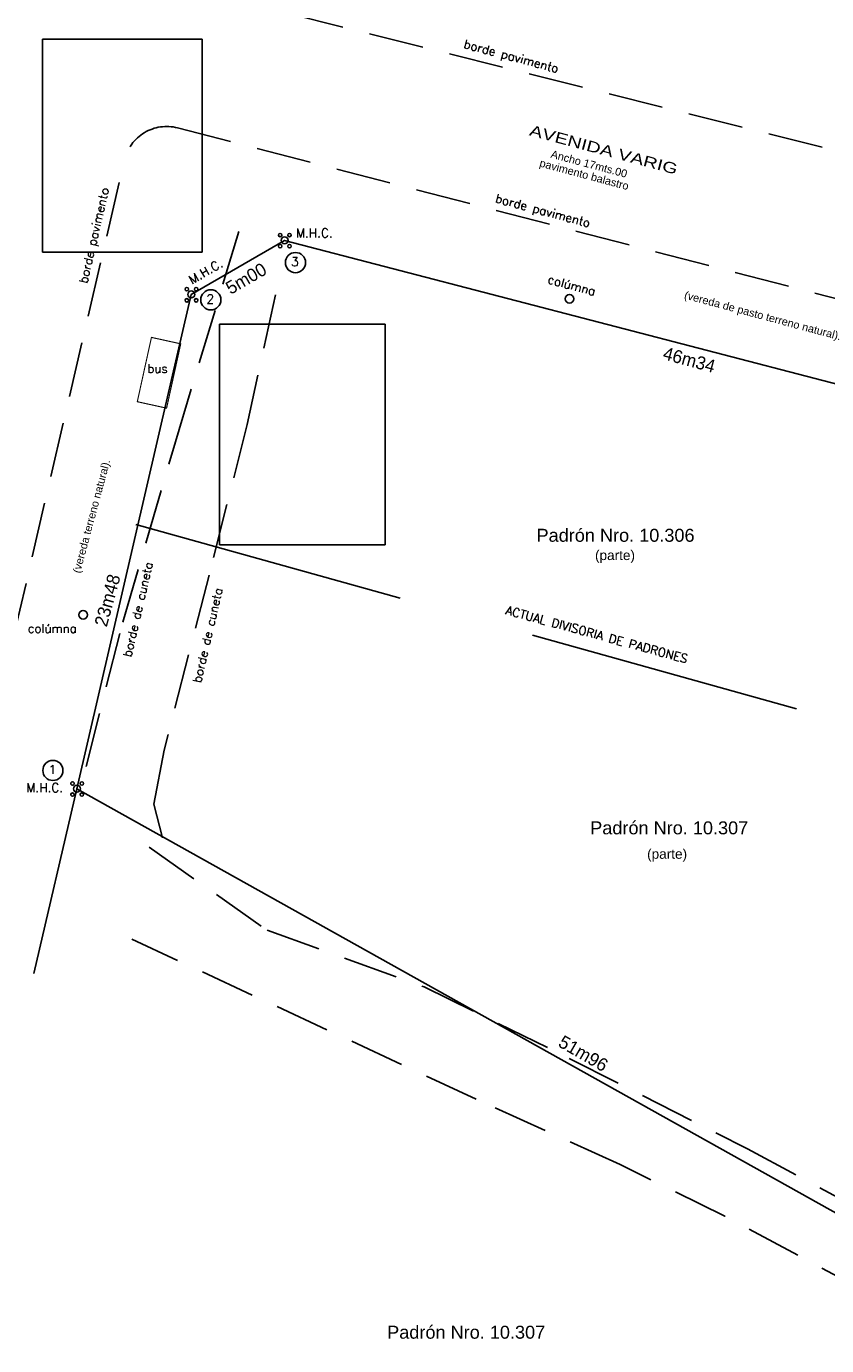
# Model space of a CAD drawing. Header units: millimetres. Extents: x 1779 to 9185, y -16436 to 1124.
# Tile 4 of 21: x 1825 to 1862, y 1014 to 1075. Entities that reach past the tile are written whole.
import ezdxf

# ---------------------------------------------------------------- set-up
doc = ezdxf.new("R2010")
doc.units = ezdxf.units.MM
doc.header["$LTSCALE"] = 4
doc.linetypes.add('HIDDEN', pattern=[9.525, 6.35, -3.175])
for name, color, linetype in [('- 2 planimetria', 7, 'Continuous'), ('- 2 rotulo margenes', 7, 'Continuous'), ('- planimetria', 7, 'Continuous'), ('FOTOS amojonamiento', 7, 'Continuous'), ('planimetria', 7, 'Continuous')]:
    doc.layers.add(name, color=color, linetype=linetype)
doc.styles.add('ARIAL5', font='arial.ttf', dxfattribs={"width": 1.3, "height": 1})
doc.styles.add('L4', font='ROMANS.SHX', dxfattribs={"height": 0.4})
doc.styles.add('sansserif', font='sanss___.ttf', dxfattribs={"height": 0.6})
doc.styles.add('SOLARES', font='arial.ttf', dxfattribs={"height": 1.5})
picture_1 = doc.add_image_def('image1.jpg', size_in_pixel=(3264, 2448))
picture_2 = doc.add_image_def('image2.jpg', size_in_pixel=(3264, 2448))

# ---------------------------------------------------------------- blocks, each defined once
blk = doc.blocks.new('MHC')
at = {"layer": '- 2 planimetria', "color": 2}
for centre, radius in [((-0.51, 0.6), 0.198), ((0, 0), 0.397), ((0.56, 0.6), 0.198), ((-0.51, -0.67), 0.198), ((0.56, -0.67), 0.198)]:
    blk.add_circle(centre, radius, dxfattribs=at)

msp = doc.modelspace()

# ---------------------------------------------------------------- linework, layer by layer
at = {"layer": '- 2 rotulo margenes', "color": 2}
for centre in [(1837.213, 1063.901), (1833.295, 1062.177), (1825.985, 1040.396)]:
    msp.add_circle(centre, 0.467, dxfattribs=at)
at = {"layer": '- planimetria', "color": 252, "linetype": 'HIDDEN', "ltscale": 0.5}
msp.add_line((1829.83, 1051.785), (1866.752, 1041.471), dxfattribs=at)
at = {"layer": '- planimetria'}
msp.add_line((1827.099, 1039.549), (1825.107, 1031), dxfattribs=at)
at = {"layer": '- planimetria', "const_width": 0.05}
msp.add_lwpolyline([(1829.892, 1057.463), (1831.249, 1057.165), (1831.903, 1060.142), (1830.547, 1060.44)], close=True, dxfattribs=at)
at = {"layer": '- planimetria'}
for centre in [(1849.892, 1062.229), (1827.384, 1047.599)]:
    msp.add_circle(centre, 0.2, dxfattribs=at)
at = {"color": 1}
msp.add_lwpolyline([(1827.099, 1039.549), (1832.389, 1062.429), (1836.711, 1064.932), (1881.558, 1053.257), (1872.458, 1014.197)], close=True, dxfattribs=at)
at = {"layer": 'planimetria', "color": 252, "linetype": 'HIDDEN', "ltscale": 0.1}
msp.add_line((1836.947, 1075.418), (1916.465, 1055.49), dxfattribs=at)
msp.add_lwpolyline([(1818.983, 1024.311), (1829.304, 1068.656, -0.421515), (1831.753, 1070.139), (1915.049, 1048.556)], format="xyb", dxfattribs=at)
for points in [[(1827.518, 1040.577), (1829.217, 1047.252), (1831.66, 1055.61), (1834.848, 1066.211)], [(1836.287, 1062.417), (1834.976, 1056.401), (1833.213, 1049.434), (1831.13, 1041.331), (1830.655, 1038.829), (1831.055, 1037.269)], [(1830.435, 1036.84), (1835.902, 1032.999), (1843.177, 1030.373), (1849.879, 1027.067), (1858.137, 1022.878), (1864.297, 1019.551), (1869.401, 1017.181), (1875.056, 1014.288), (1880.662, 1011.551), (1886.608, 1008.371), (1890.844, 1006.193)], [(1893.846, 1000.975), (1885.394, 1005.721), (1878.2, 1009.43), (1870.901, 1012.929), (1863.822, 1016.168), (1857.08, 1019.761), (1852.237, 1022.157), (1845.576, 1025.181), (1829.64, 1032.588)]]:
    msp.add_lwpolyline(points, dxfattribs=at)

# ---------------------------------------------------------------- block references
at = {"layer": '- 2 rotulo margenes', "xscale": 0.4050000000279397, "yscale": 0.4050000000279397, "zscale": 0.4050000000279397}
for p in [(1836.711, 1064.932), (1832.389, 1062.429), (1827.099, 1039.549)]:
    msp.add_blockref('MHC', p, dxfattribs=at)

# ---------------------------------------------------------------- texts
at = {"layer": '- 2 planimetria', "linetype": 'Continuous', "insert": (1848.133, 1070.284), "char_height": 0.5, "attachment_point": 1, "rotation": 345, "style": 'ARIAL5'}
msp.add_mtext_dynamic_manual_height_columns('AVENIDA VARIG', width=43.15792, gutter_width=12.5, heights=[0], dxfattribs=at)
at = {"layer": '- 2 planimetria', "color": 2, "lineweight": 5, "char_height": 0.36, "attachment_point": 1, "style": 'sansserif'}
for s, insert, width, rotation in [('Ancho 17mts.00', (1849.095, 1069.114), 23.92393, 345), ('pavimento balastro', (1848.575, 1068.703), 7.635, 345), ('(vereda de pasto terreno natural).', (1855.273, 1062.591), 7.635, 345), ('(vereda terreno natural).', (1826.893, 1049.593, -1), 7.635, 75)]:
    msp.add_mtext(s, dxfattribs=dict(at, insert=insert, width=width, rotation=rotation))
at = {"layer": '- 2 rotulo margenes', "color": 2, "style": 'L4'}
for s, height, p in [('M.H.C.', 0.4099, (1837.231, 1065.071, 3.027)), ('3', 0.41, (1837.01, 1063.739, 3.027)), ('2', 0.41, (1833.093, 1062.015, 3.027)), ('1', 0.41, (1825.782, 1040.233, 3.027)), ('M.H.C.', 0.4099, (1824.753, 1039.395, 3.027))]:
    msp.add_text(s, height=height, dxfattribs=at).set_placement(p)
msp.add_text('M.H.C.', height=0.4099, rotation=30, dxfattribs=at).set_placement((1832.418, 1062.888, 3.027))
at = {"layer": '- 2 rotulo margenes', "color": 7, "style": 'SOLARES'}
for s, height, p in [('Padrón Nro. 10.306', 0.6, (1848.371, 1050.98)), ('(parte)', 0.45, (1851.077, 1050.134)), ('Padrón Nro. 10.307', 0.6, (1850.855, 1037.438)), ('(parte)', 0.45, (1853.489, 1036.307)), ('Padrón Nro. 10.307', 0.6, (1841.457, 1014.092))]:
    msp.add_text(s, height=height, dxfattribs=at).set_placement(p)
at = {"color": 1, "char_height": 0.6, "attachment_point": 1}
for s, insert, rotation in [('5m00', (1833.909, 1062.925), 30), ('46m34', (1854.337, 1060.018), 344.70671), ('23m48', (1827.897, 1047.166), 74.70671), ('51m96', (1849.628, 1028.17), 329.99599)]:
    msp.add_mtext_dynamic_manual_height_columns(s, width=1.16428, gutter_width=12.5, heights=[0], dxfattribs=dict(at, insert=insert, rotation=rotation))
at = {"layer": 'planimetria', "color": 252, "style": 'L4'}
for s, rotation, p in [('borde pavimento', 345, (1844.966, 1073.847, -2.5)), ('borde pavimento', 77, (1827.57, 1062.911, -2.5)), ('borde pavimento', 345, (1846.43, 1066.7, -2.5)), ('borde de cuneta', 77, (1829.612, 1045.622, -2.5)), ('borde de cuneta', 77, (1832.84, 1044.424, -2.5)), ('ACTUAL DIVISORIA DE PADRONES', 344.75256, (1846.906, 1047.64, -2.5))]:
    msp.add_text(s, height=0.4, rotation=rotation, dxfattribs=at).set_placement(p)
at = {"layer": 'planimetria', "color": 7, "style": 'L4'}
msp.add_text('colúmna', height=0.4, rotation=345, dxfattribs=at).set_placement((1848.854, 1062.952, -2.5))
for s, p in [('bus', (1830.352, 1058.793, -2.5)), ('colúmna', (1824.823, 1046.767, -2.5))]:
    msp.add_text(s, height=0.4, dxfattribs=at).set_placement(p)

# ---------------------------------------------------------------- pictures from other files: only their frames are drawn
at = {"layer": 'FOTOS amojonamiento'}
image = msp.add_image(picture_1, insert=(1825.509, 1074.244), size_in_units=(9.855, 7.391), rotation=-90, dxfattribs=at)
image.dxf.flags = 7
image = msp.add_image(picture_2, insert=(1833.704, 1061.057), size_in_units=(10.222, 7.666), rotation=-90, dxfattribs=at)
image.dxf.flags = 7

doc.saveas('drawing.dxf')
